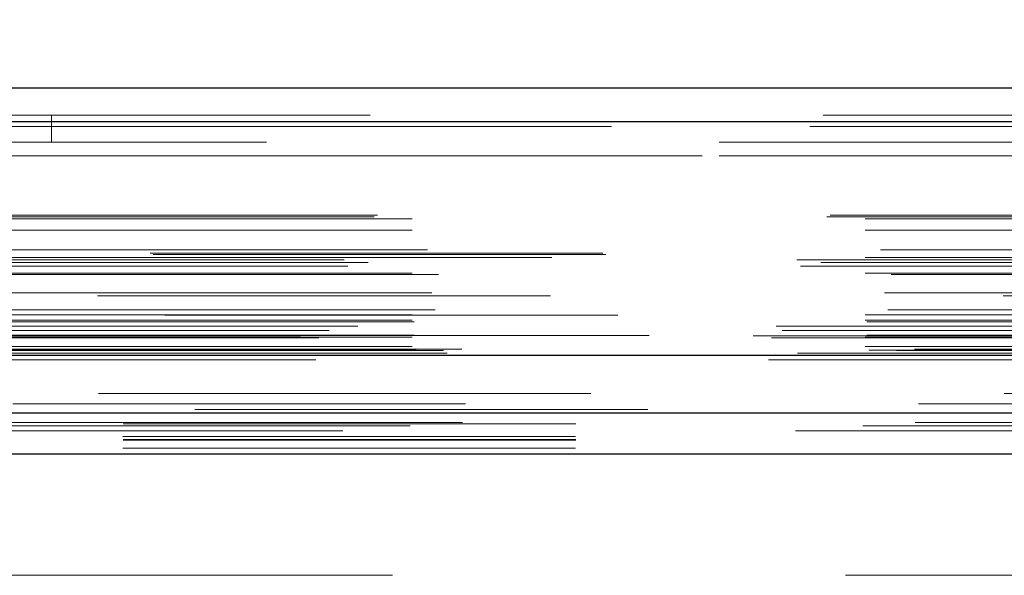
# Model space of a CAD drawing. Header units: inches. Extents: x 0.2 to 10.8, y 0.2 to 8.2.
# Tile 6 of 103: x 3.469 to 3.686, y 2.203 to 2.326. Entities that reach past the tile are written whole.
import ezdxf

# ---------------------------------------------------------------- set-up
doc = ezdxf.new("R2010")
doc.units = ezdxf.units.IN
doc.header["$MEASUREMENT"] = 0
doc.linetypes.add('HIDDEN', pattern=[0.07500000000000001, 0.05, -0.025])
doc.layers.add('DIMENSIONS', color=140, linetype='Continuous')
doc.styles.add('SLDTEXTSTYLE0', font='TXT', dxfattribs={"width": 0.7})
doc.dimstyles.new('SLDDIMSTYLE1', dxfattribs={"dimtxt": 0.0849609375, "dimasz": 0.13, "dimexe": 0, "dimexo": 0.0625, "dimgap": 0.021240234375, "dimtad": 0, "dimtih": 1, "dimtoh": 1, "dimlfac": 12, "dimrnd": 1e-09, "dimzin": 12, "dimdsep": 46, "dimtxsty": 'SLDTEXTSTYLE0', "dimsah": 1, "dimcen": 0.09, "dimadec": 0, "dimazin": 3, "dimtfac": 1, "dimtmove": 0, "dimatfit": 0, "dimfxl": 0, "dimfrac": 2, "dimtolj": 1, "dimtzin": 12, "dimarcsym": 0})

# ---------------------------------------------------------------- blocks, each defined once
blk = doc.blocks.new('_D_25')
at = {"layer": 'DIMENSIONS'}
for p, q in [((3.290376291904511, 2.279842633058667), (3.290376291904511, 2.796947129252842)), ((4.751876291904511, 2.279842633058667), (4.751876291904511, 2.796947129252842)), ((3.864590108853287, 2.751422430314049), (3.836060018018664, 2.751422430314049)), ((3.836060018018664, 2.751422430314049), (3.836060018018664, 2.616391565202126)), ((4.187738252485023, 2.751422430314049), (4.216268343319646, 2.751422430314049)), ((4.216268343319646, 2.751422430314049), (4.216268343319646, 2.616391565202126)), ((3.290376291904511, 2.671947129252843), (3.040376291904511, 2.671947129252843)), ((4.751876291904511, 2.671947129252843), (5.001876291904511, 2.671947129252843)), ((3.836060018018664, 2.616391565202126), (3.864590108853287, 2.616391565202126)), ((4.216268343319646, 2.616391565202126), (4.187738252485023, 2.616391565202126))]:
    blk.add_line(p, q, dxfattribs=at)
for points in [[(3.290376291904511, 2.671947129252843), (3.160376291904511, 2.691947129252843), (3.160376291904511, 2.651947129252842)], [(4.751876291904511, 2.671947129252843), (4.88187629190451, 2.651947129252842), (4.88187629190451, 2.691947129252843)]]:
    blk.add_solid(points, dxfattribs=at)
at = {"layer": 'DIMENSIONS', "char_height": 0.08333333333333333, "attachment_point": 1, "style": 'SLDTEXTSTYLE0'}
for s, insert in [('17.54', (3.864590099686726, 2.877864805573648)), ('445.5', (3.864590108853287, 2.723813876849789)), ('INSIDE OPENING', (3.540207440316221, 2.569762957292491))]:
    blk.add_mtext(s, dxfattribs=dict(at, insert=insert))

msp = doc.modelspace()

# ---------------------------------------------------------------- linework, layer by layer
at = {"color": 7, "linetype": 'Continuous', "lineweight": 25}
for p, q in [((3.245956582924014, 2.310603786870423), (4.796255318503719, 2.310603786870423)), ((3.243011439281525, 2.303166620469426), (4.799200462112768, 2.303166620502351)), ((3.233926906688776, 2.251645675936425), (4.808284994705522, 2.251645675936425)), ((3.291368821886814, 2.238842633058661), (4.750883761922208, 2.238842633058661)), ((3.291368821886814, 2.229842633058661), (4.750883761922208, 2.229842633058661))]:
    msp.add_line(p, q, dxfattribs=at)
at = {"color": 7, "linetype": 'HIDDEN', "lineweight": 18}
for p, q in [((4.79920046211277, 2.303166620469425), (3.243011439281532, 2.303166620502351)), ((3.245956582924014, 2.304603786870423), (4.796255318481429, 2.304603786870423)), ((3.475508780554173, 2.29860378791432), (3.475508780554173, 2.30460378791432)), ((3.243011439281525, 2.302124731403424), (4.799200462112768, 2.302124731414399)), ((4.79920046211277, 2.302124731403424), (3.243011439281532, 2.302124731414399)), ((4.723008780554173, 2.298603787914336), (3.319258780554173, 2.298603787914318)), ((3.319258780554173, 2.295603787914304), (4.723008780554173, 2.295603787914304)), ((3.319258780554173, 2.295603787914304), (4.723008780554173, 2.295603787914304)), ((4.723008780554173, 2.295603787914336), (3.319258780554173, 2.295603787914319)), ((4.723008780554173, 2.295603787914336), (3.319258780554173, 2.295603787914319)), ((3.246788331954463, 2.282116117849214), (4.795423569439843, 2.282116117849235)), ((3.24751905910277, 2.282548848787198), (4.794692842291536, 2.282548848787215)), ((3.255236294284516, 2.281715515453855), (4.786975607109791, 2.281715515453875)), ((3.255236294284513, 2.281715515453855), (4.786975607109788, 2.281715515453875)), ((3.255236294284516, 2.279182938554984), (4.786975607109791, 2.279182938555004)), ((3.25860226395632, 2.274874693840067), (4.783609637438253, 2.274874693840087)), ((3.240183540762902, 2.272683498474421), (4.802028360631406, 2.272683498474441)), ((4.797993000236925, 2.273851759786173), (3.244231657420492, 2.273851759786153)), ((4.79730059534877, 2.274095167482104), (3.244916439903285, 2.274095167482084)), ((3.255236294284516, 2.273148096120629), (4.786975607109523, 2.273148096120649)), ((4.786043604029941, 2.27315504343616), (3.256165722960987, 2.27315504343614)), ((3.240964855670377, 2.271224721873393), (4.801239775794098, 2.271224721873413)), ((3.245485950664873, 2.272099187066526), (4.796725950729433, 2.272099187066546)), ((3.255236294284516, 2.269703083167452), (4.786975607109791, 2.269703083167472)), ((3.261001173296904, 2.269385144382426), (4.781202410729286, 2.269385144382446)), ((4.785736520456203, 2.264703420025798), (3.256474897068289, 2.264703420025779)), ((3.259531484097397, 2.265378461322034), (4.782680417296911, 2.265378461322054)), ((3.259531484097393, 2.265378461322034), (4.782680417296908, 2.265378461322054)), ((3.260263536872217, 2.261642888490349), (4.781944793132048, 2.261642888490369)), ((4.800605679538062, 2.260409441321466), (3.241596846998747, 2.260409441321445)), ((3.255236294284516, 2.260532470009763), (4.786975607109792, 2.260532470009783)), ((3.23561985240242, 2.258008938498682), (4.806592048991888, 2.258008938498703)), ((3.243166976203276, 2.25803995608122), (4.799044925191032, 2.258039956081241)), ((3.255236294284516, 2.259359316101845), (4.786975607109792, 2.259359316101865)), ((3.255236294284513, 2.259359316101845), (4.786975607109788, 2.259359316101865)), ((3.255652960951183, 2.258942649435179), (4.786558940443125, 2.258942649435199)), ((3.230551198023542, 2.255871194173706), (4.811660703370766, 2.255871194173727)), ((3.230551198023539, 2.255871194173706), (4.811660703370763, 2.255871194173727)), ((3.234596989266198, 2.255445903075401), (4.807614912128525, 2.255445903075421)), ((4.807525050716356, 2.255955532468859), (3.234686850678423, 2.255955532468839)), ((3.236887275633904, 2.257059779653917), (4.805271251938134, 2.257059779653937)), ((3.255236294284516, 2.255609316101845), (4.786975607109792, 2.255609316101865)), ((3.255236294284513, 2.255609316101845), (4.786975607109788, 2.255609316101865)), ((3.255652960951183, 2.256025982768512), (4.786558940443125, 2.256025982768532)), ((3.255236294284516, 2.253535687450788), (4.786975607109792, 2.253535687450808)), ((3.255236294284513, 2.253535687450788), (4.786975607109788, 2.253535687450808)), ((4.76617544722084, 2.25293712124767), (3.276092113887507, 2.252937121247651)), ((3.239369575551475, 2.251570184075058), (4.802842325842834, 2.251570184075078)), ((3.239579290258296, 2.251543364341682), (4.802632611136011, 2.251543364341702)), ((3.240333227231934, 2.252021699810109), (4.801878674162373, 2.252021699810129)), ((3.240333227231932, 2.252021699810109), (4.801878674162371, 2.252021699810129)), ((3.256069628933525, 2.252692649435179), (4.786142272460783, 2.252692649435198)), ((3.256069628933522, 2.252692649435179), (4.786142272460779, 2.252692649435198)), ((3.262149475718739, 2.252622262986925), (4.780062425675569, 2.252622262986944)), ((3.262149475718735, 2.252622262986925), (4.780062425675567, 2.252622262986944)), ((3.262922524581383, 2.25207504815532), (4.779289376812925, 2.25207504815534)), ((3.26292252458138, 2.25207504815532), (4.779289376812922, 2.25207504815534)), ((3.233926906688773, 2.250603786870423), (4.808284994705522, 2.250603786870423)), ((3.267012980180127, 2.240883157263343), (4.775198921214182, 2.240883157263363)), ((3.254767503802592, 2.236032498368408), (4.787430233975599, 2.236032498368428)), ((3.266303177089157, 2.23675626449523), (4.775905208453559, 2.236756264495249)), ((3.291368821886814, 2.236460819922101), (4.750883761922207, 2.23646081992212)), ((3.291292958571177, 2.233646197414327), (4.750959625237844, 2.233646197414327)), ((3.291368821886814, 2.232842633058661), (4.750883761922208, 2.232842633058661)), ((3.291292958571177, 2.231110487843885), (4.750959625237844, 2.231110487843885)), ((3.291368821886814, 2.229842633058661), (4.750883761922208, 2.229842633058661)), ((3.291368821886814, 2.229842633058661), (4.750883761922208, 2.229842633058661)), ((3.291368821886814, 2.229842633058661), (4.750883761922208, 2.229842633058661)), ((3.291368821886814, 2.229842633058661), (4.750883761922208, 2.229842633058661)), ((3.291368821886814, 2.229842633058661), (4.750883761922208, 2.229842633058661)), ((4.750883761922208, 2.203009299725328), (3.291368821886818, 2.203009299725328))]:
    msp.add_line(p, q, dxfattribs=at)
at = {"color": 7, "linetype": 'HIDDEN', "lineweight": 18, "flags": 128}
for points in [[(4.794691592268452, 2.243151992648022), (4.033763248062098, 2.24315233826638), (3.247523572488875, 2.24315199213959)], [(4.785922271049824, 2.243170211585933), (4.033763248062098, 2.243170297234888), (3.256286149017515, 2.243170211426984)], [(4.807225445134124, 2.239611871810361), (3.987859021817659, 2.239611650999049), (3.234980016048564, 2.239611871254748)], [(4.807232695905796, 2.239611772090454), (4.085835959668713, 2.239608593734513), (3.234981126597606, 2.239611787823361)], [(3.266308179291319, 2.236756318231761), (4.008449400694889, 2.236757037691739), (4.775930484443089, 2.236756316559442)], [(3.239862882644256, 2.234915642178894), (4.008443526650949, 2.234914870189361), (4.802364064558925, 2.234915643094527)], [(3.291368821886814, 2.233024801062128), (4.008443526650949, 2.233024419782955), (4.750883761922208, 2.233024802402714)]]:
    msp.add_lwpolyline(points, dxfattribs=at)

# ---------------------------------------------------------------- dimensions: what is measured, and where the dimension line sits
at = {"layer": 'DIMENSIONS'}
dim = msp.add_linear_dim(base=(4.751876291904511, 2.671947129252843), p1=(3.290376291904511, 2.229842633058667), p2=(4.751876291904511, 2.229842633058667), text='<>\\PINSIDE OPENING', dimstyle='SLDDIMSTYLE1', dxfattribs=at)
dim.commit()
dim.dimension.update_dxf_attribs({"geometry": '_D_25', "text_midpoint": (4.026164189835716, 2.671947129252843), "dimtype": 160})

doc.saveas('drawing.dxf')
